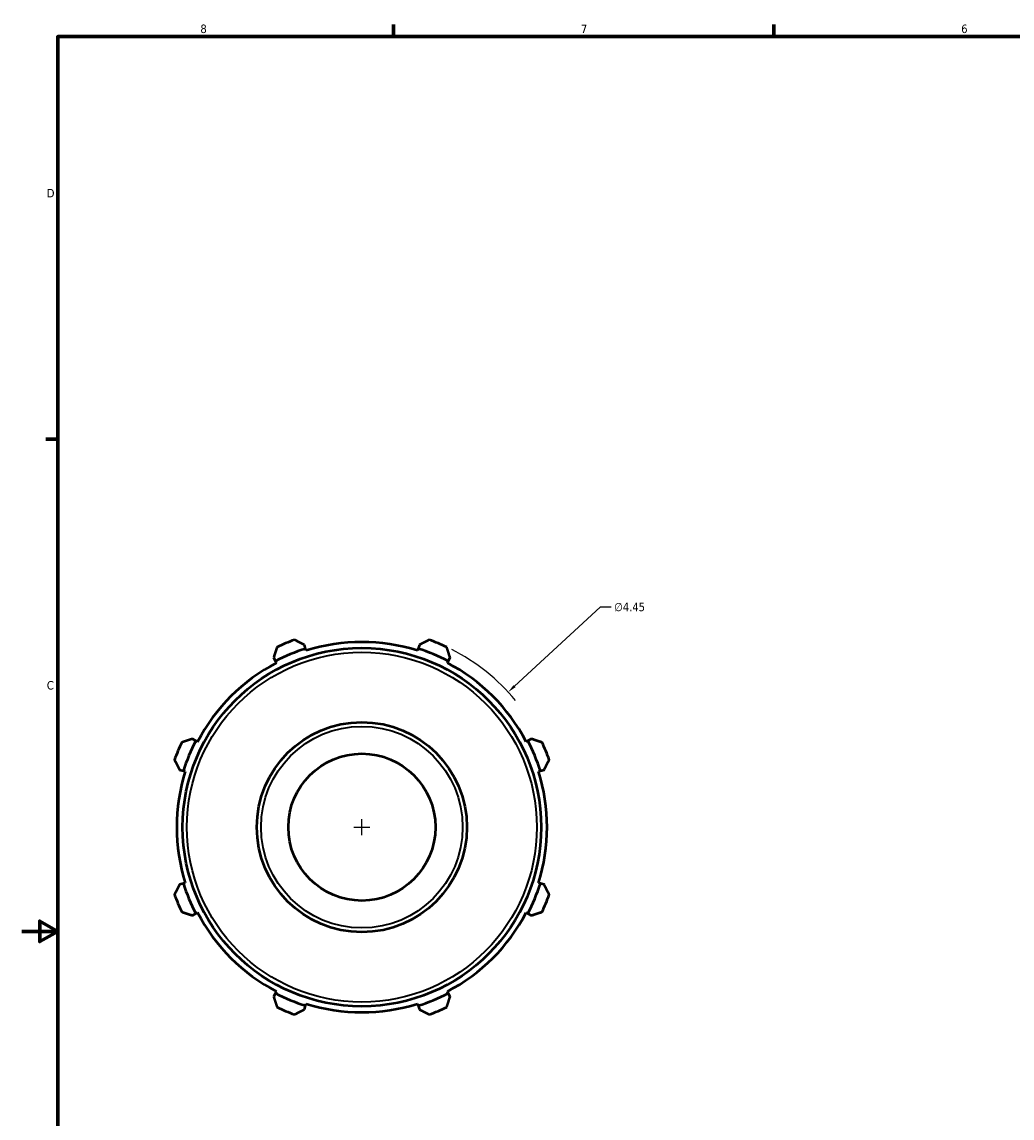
# Model space of a CAD drawing. Header units: inches. Extents: x -3.3 to 39, y -5.2 to 27.1.
# Tile 3 of 6: x 0.1 to 11.2, y 8.9 to 21.2. Entities that reach past the tile are written whole.
import ezdxf

# ---------------------------------------------------------------- set-up
doc = ezdxf.new("R2010")
doc.units = ezdxf.units.IN
doc.header["$MEASUREMENT"] = 0
for name, color, linetype, lineweight in [('Border (ANSI)', 7, 'Continuous', 70), ('Dimension (ANSI)', 7, 'Continuous', 25), ('Visible (ANSI)', 7, 'Continuous', 50), ('Visible Narrow (ANSI)', 7, 'Continuous', 35)]:
    doc.layers.add(name, color=color, linetype=linetype, lineweight=lineweight)
doc.styles.add('Note Text (ANSI)', font='tahoma.ttf')
doc.dimstyles.new('Default (ANSI)', dxfattribs={"dimtxt": 0.094488, "dimasz": 0.098425, "dimexe": 0.125, "dimexo": 0.0625, "dimgap": 0.031496, "dimtad": 0, "dimtih": 1, "dimtoh": 1, "dimrnd": 1e-08, "dimzin": 4, "dimdsep": 46, "dimtxsty": 'Note Text (ANSI)', "dimcen": 0.09, "dimdle": 0.393701, "dimclrd": 256, "dimclre": 256, "dimclrt": 5, "dimadec": 0, "dimazin": 1, "dimtfac": 1, "dimtofl": 0, "dimtmove": 0, "dimatfit": 3, "dimfxl": 1, "dimtolj": 1, "dimtzin": 4, "dimlwd": -1, "dimlwe": -1, "dimarcsym": 0})

# ---------------------------------------------------------------- blocks, each defined once
blk = doc.blocks.new('Borders Default Border')
at = {"layer": 'Border (ANSI)'}
for p, q in [((4.25, 21), (4.25, 21.134)), ((8.5, 21), (8.5, 21.134)), ((0.5, 16.5), (0.366, 16.5))]:
    blk.add_line(p, q, dxfattribs=at)
at = {"layer": 'Border (ANSI)', "flags": 128}
for points in [[(0.5, 1), (0.5, 21), (33.5, 21), (33.5, 1), (0.5, 1)], [(0.1, 11), (0.5, 11), (0.3, 11.115), (0.3, 10.885), (0.5, 11)]]:
    blk.add_lwpolyline(points, dxfattribs=at)
at = {"layer": 'Border (ANSI)', "color": 5, "true_color": 0x0000ff, "char_height": 0.0945, "attachment_point": 7, "style": 'Note Text (ANSI)'}
for s, insert in [('8', (2.094, 21.038)), ('7', (6.346, 21.04)), ('6', (10.595, 21.038)), ('D', (0.378, 19.203)), ('C', (0.378, 13.701))]:
    blk.add_mtext(s, dxfattribs=dict(at, insert=insert))
blk = doc.blocks.new('*D9')
at = {"layer": 'Defpoints', "color": 0, "transparency": 16777216}
for p in [(5.533, 13.674), (2.264, 10.655)]:
    blk.add_point(p, dxfattribs=at)
at = {"layer": 'Dimension (ANSI)', "transparency": 16777216}
for p, q in [((6.56, 14.622), (5.605, 13.741)), ((6.685, 14.622), (6.56, 14.622)), ((3.898, 12.075), (3.898, 12.255)), ((3.808, 12.165), (3.988, 12.165))]:
    blk.add_line(p, q, dxfattribs=at)
blk.add_arc((3.898, 12.165), 2.225, 39.5023, 63.1826, dxfattribs=at)
blk.add_solid([(5.594, 13.753), (5.616, 13.729), (5.533, 13.674)], dxfattribs=at)
at = {"layer": 'Dimension (ANSI)', "color": 5, "transparency": 16777216, "insert": (6.717, 14.673), "char_height": 0.0945, "attachment_point": 1, "style": 'Note Text (ANSI)'}
blk.add_mtext('\\A1;∅4.45', dxfattribs=at)

msp = doc.modelspace()

# ---------------------------------------------------------------- linework, layer by layer
at = {"layer": 'Visible (ANSI)'}
for p, q in [((3.2693, 14.1592), (3.256, 14.2017)), ((3.276, 14.138), (3.2693, 14.1592)), ((4.5272, 14.1592), (4.5205, 14.138)), ((4.5406, 14.2017), (4.5272, 14.1592)), ((2.912, 14.0592), (2.9325, 14.0197)), ((2.9325, 14.0197), (2.9428, 14)), ((4.8537, 14), (4.864, 14.0197)), ((4.864, 14.0197), (4.8846, 14.0592)), ((2.0431, 13.1303), (2.0036, 13.1508)), ((2.0628, 13.12), (2.0431, 13.1303)), ((5.7534, 13.1303), (5.7337, 13.12)), ((5.7929, 13.1508), (5.7534, 13.1303)), ((1.8611, 12.8068), (1.9036, 12.7935)), ((1.9036, 12.7935), (1.9248, 12.7868)), ((5.8717, 12.7868), (5.893, 12.7935)), ((5.893, 12.7935), (5.9354, 12.8068)), ((1.9036, 11.5356), (1.8611, 11.5222)), ((1.9248, 11.5423), (1.9036, 11.5356)), ((5.893, 11.5356), (5.8717, 11.5423)), ((5.9354, 11.5222), (5.893, 11.5356)), ((2.0036, 11.1782), (2.0431, 11.1988)), ((2.0431, 11.1988), (2.0628, 11.2091)), ((5.7337, 11.2091), (5.7534, 11.1988)), ((5.7534, 11.1988), (5.7929, 11.1782)), ((2.9325, 10.3094), (2.912, 10.2699)), ((2.9428, 10.3291), (2.9325, 10.3094)), ((4.864, 10.3094), (4.8537, 10.3291)), ((4.8846, 10.2699), (4.864, 10.3094)), ((3.256, 10.1274), (3.2693, 10.1698)), ((3.2693, 10.1698), (3.276, 10.1911)), ((4.5205, 10.1911), (4.5272, 10.1698)), ((4.5272, 10.1698), (4.5406, 10.1274))]:
    msp.add_line(p, q, dxfattribs=at)
for radius in [2.0025, 1.1735, 0.8215]:
    msp.add_circle((3.8983, 12.1645), radius, dxfattribs=at)
for radius, start, end in [(2.225, 109.79198, 115.20802), (2.0692, 72.5, 107.5), (2.225, 64.79198, 70.20802), (2.0915, 107.5, 117.5), (2.0915, 62.5, 72.5), (2.0692, 117.5, 152.5), (2.0693, 27.5, 62.5), (2.225, 154.79198, 160.20802), (2.0915, 152.5, 162.5), (2.0915, 17.5, 27.5), (2.225, 19.79198, 25.20802), (2.0692, 162.5, 197.5), (2.0692, 342.5, 17.5), (2.0915, 197.5, 207.5), (2.0915, 332.5, 342.5), (2.225, 199.79198, 205.20802), (2.225, 334.79198, 340.20802), (2.0693, 207.5, 242.5), (2.0693, 297.5, 332.5), (2.0915, 242.5, 252.5), (2.0915, 287.5, 297.5), (2.0692, 252.5, 287.5), (2.225, 244.79198, 250.20802), (2.225, 289.79198, 295.20802)]:
    msp.add_arc((3.8983, 12.1645), radius, start, end, dxfattribs=at)
for points, weights in [([(3.256, 14.2017), (3.2015, 14.2293), (3.1449, 14.2581)], [1.00509988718, 1.00971095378, 1.01351513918]), ([(4.6517, 14.2581), (4.595, 14.2293), (4.5406, 14.2017)], [1.01351513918, 1.00971095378, 1.00509988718]), ([(2.9506, 14.1776), (2.9309, 14.1172), (2.912, 14.0592)], [1.01351513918, 1.00971095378, 1.00509988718]), ([(4.8846, 14.0592), (4.8656, 14.1172), (4.8459, 14.1776)], [1.00509988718, 1.00971095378, 1.01351513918]), ([(2.0036, 13.1508), (1.9456, 13.1319), (1.8852, 13.1122)], [1.00509988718, 1.00971095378, 1.01351513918]), ([(5.9114, 13.1122), (5.8509, 13.1319), (5.7929, 13.1508)], [1.01351513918, 1.00971095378, 1.00509988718]), ([(1.8047, 12.9179), (1.8335, 12.8613), (1.8611, 12.8068)], [1.01351513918, 1.00971095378, 1.00509988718]), ([(5.9354, 12.8068), (5.963, 12.8613), (5.9918, 12.9179)], [1.00509988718, 1.00971095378, 1.01351513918]), ([(1.8611, 11.5222), (1.8335, 11.4678), (1.8047, 11.4111)], [1.00509988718, 1.00971095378, 1.01351513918]), ([(5.9918, 11.4111), (5.963, 11.4678), (5.9354, 11.5222)], [1.01351513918, 1.00971095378, 1.00509988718]), ([(1.8852, 11.2169), (1.9456, 11.1972), (2.0036, 11.1782)], [1.01351513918, 1.00971095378, 1.00509988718]), ([(5.7929, 11.1782), (5.8509, 11.1972), (5.9114, 11.2169)], [1.00509988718, 1.00971095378, 1.01351513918]), ([(2.912, 10.2699), (2.9309, 10.2119), (2.9506, 10.1514)], [1.00509988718, 1.00971095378, 1.01351513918]), ([(4.8459, 10.1514), (4.8656, 10.2119), (4.8846, 10.2699)], [1.01351513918, 1.00971095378, 1.00509988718]), ([(3.1449, 10.071), (3.2015, 10.0998), (3.256, 10.1274)], [1.01351513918, 1.00971095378, 1.00509988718]), ([(4.5406, 10.1274), (4.595, 10.0998), (4.6517, 10.071)], [1.00509988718, 1.00971095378, 1.01351513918])]:
    msp.add_rational_spline(points, weights, degree=2, dxfattribs=at)
at = {"layer": 'Visible Narrow (ANSI)'}
for radius in [1.9552, 1.1262]:
    msp.add_circle((3.8983, 12.1645), radius, dxfattribs=at)

# ---------------------------------------------------------------- block references
msp.add_blockref('Borders Default Border', (0, 0))

# ---------------------------------------------------------------- dimensions: what is measured, and where the dimension line sits
at = {"layer": 'Dimension (ANSI)'}
dim = msp.add_diameter_dim_2p(p1=(2.2636, 10.655), p2=(5.5329, 13.674), dimstyle='Default (ANSI)', override={"dimgap": 0.031496, "dimdec": 2, "dimlfac": 1, "dimtol": 0, "dimlim": 0, "dimtp": 0, "dimtm": 0, "dimtdec": 2}, dxfattribs=at)
dim.commit()
dim.dimension.update_dxf_attribs({"geometry": '*D9', "text_midpoint": (6.8882, 14.6222), "dimtype": 163})

doc.saveas('drawing.dxf')
